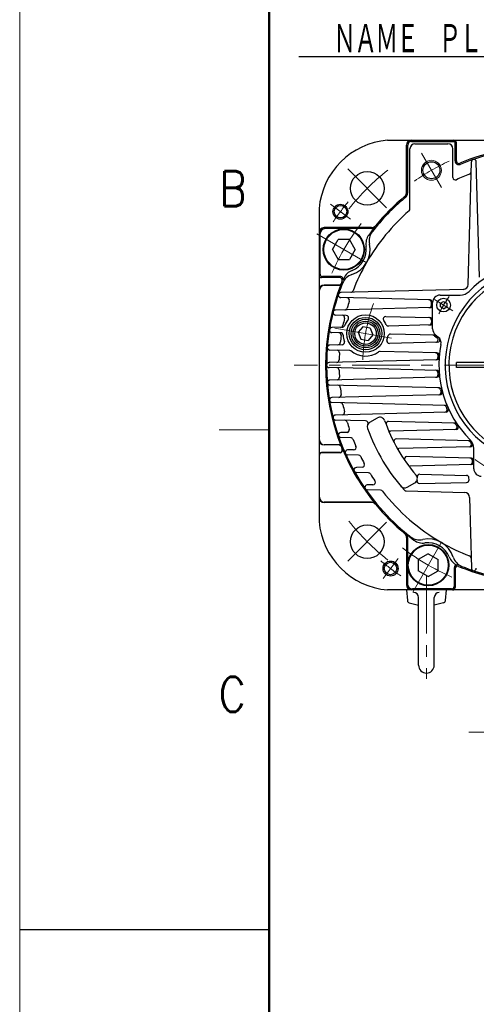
# Model space of a CAD drawing. Header units: millimetres. Extents: x 0 to 1733, y 0 to 1188.
# Tile 45 of 157: x 0 to 183, y 564 to 958. Entities that reach past the tile are written whole.
import ezdxf

# ---------------------------------------------------------------- set-up
doc = ezdxf.new("R2010")
doc.units = ezdxf.units.MM
doc.header["$LTSCALE"] = 0.727559
doc.linetypes.add('CENTER', pattern=[50.8, 31.75, -6.35, 6.35, -6.35])
doc.linetypes.add('DOTSX', pattern=[6.35, 3.175, -3.175])
doc.layers.add('NoLayerName_001', color=7, linetype='Continuous')
doc.layers.add('NoLayerName_002', color=7, linetype='Continuous')
doc.styles.get("Standard").update_dxf_attribs({"font": 'txt', "bigfont": 'extfont2'})
doc.dimstyles.get("Standard").update_dxf_attribs({"dimtxt": 2.5, "dimasz": 2.5, "dimexe": 1, "dimexo": 1, "dimtad": 1, "dimdec": 3, "dimzin": 0, "dimdsep": 46, "dimtxsty": 'Standard', "dimcen": 2.5, "dimadec": 3, "dimazin": 0, "dimtfac": 0.75, "dimtdec": 3, "dimtmove": 0, "dimatfit": 3, "dimfxl": 1, "dimarcsym": 0})

msp = doc.modelspace()

# ---------------------------------------------------------------- linework, layer by layer
at = {"layer": 'NoLayerName_001', "color": 7, "linetype": 'Continuous', "lineweight": 13}
msp.add_line((0, 0), (0, 1188), dxfattribs=at)
at = {"layer": 'NoLayerName_001', "color": 7, "linetype": 'Continuous', "lineweight": 50}
msp.add_line((100, 40), (100, 1148), dxfattribs=at)
at = {"layer": 'NoLayerName_001', "color": 7, "linetype": 'Continuous', "lineweight": 25}
for p, q in [((147.4, 909.99999775), (272.601, 909.99999775)), ((155, 889.00180932), (155, 907.99999775)), ((155.5, 889.00180932), (155.5, 907.99999775)), ((156.4, 882.51271646), (156.4, 906.59999775)), ((157, 909.49999775), (174, 909.49999775)), ((158.4, 908.59999775), (171.6, 908.59999775)), ((173.6, 895.07222963), (173.6, 906.59999775)), ((174.5, 901.70832046), (174.5, 908.99999775)), ((175, 901.70832046), (175, 908.99999775)), ((179.71440888, 852.23254963), (181.00034268, 901.3403801)), ((184.21027908, 855.10860053), (182.99965732, 901.3403801)), ((120, 882.59999775), (120, 757.39899775)), ((140.99818843, 874.99999775), (122, 874.99999775)), ((120.401, 856.40146424), (120.401, 872.59853126)), ((140.92687929, 874.59853126), (122.401, 874.59853126)), ((125.31765015, 866.24999775), (127.60515015, 870.24999775)), ((132.18015015, 870.24999775), (127.60515015, 870.24999775)), ((134.46765015, 866.24999775), (132.18015015, 870.24999775)), ((125.31765015, 866.24999775), (127.60515015, 862.24999775)), ((134.46765015, 866.24999775), (132.18015015, 862.24999775)), ((127.60515015, 862.24999775), (132.18015015, 862.24999775)), ((128.67700754, 855.40146424), (121.401, 855.40146424)), ((128.29167729, 854.99999775), (121, 854.99999775)), ((127.88270584, 851.99999775), (122, 851.99999775)), ((122.087, 851.91272243), (127.96970584, 851.91272243)), ((120.087, 790.08727307), (120.087, 849.91272243)), ((177.76744812, 850.28558887), (128.65961765, 848.99965507)), ((168.5, 847.99999077), (176.53359206, 847.99999077)), ((164.52617695, 846.06114152), (128.65961765, 847.00034043)), ((165, 843.97994889), (165, 845.03941247)), ((165.5, 834.4316903), (165.5, 844.99999077)), ((168.63164438, 844.72335308), (169.88164438, 845.44504092)), ((168.63164438, 843.27997741), (168.63164438, 844.72335308)), ((169.88164438, 845.44504092), (171.13164438, 844.72335308)), ((171.13164438, 844.72335308), (171.13164438, 843.27997741)), ((164.52617695, 842.99338452), (126.57718043, 841.99965507)), ((130.86086874, 839.8881681), (126.57718043, 840.00034043)), ((146.71338216, 839.47305543), (164.42617695, 839.00922957)), ((169.88164438, 842.55828957), (168.63164438, 843.27997741)), ((169.88164438, 842.55828957), (171.13164438, 843.27997741)), ((164.52617695, 836.0315157), (147.79125408, 835.59329633)), ((165, 838.02004661), (165, 837.01808007)), ((129.26700901, 835.1082219), (125.12100931, 834.99965507)), ((128.65084621, 832.90790839), (125.12100931, 833.00034043)), ((137.55182303, 835.31313258), (135.69625504, 833.10175275)), ((135.69625504, 833.10175275), (136.68358214, 830.38909382)), ((140.51929367, 834.78988744), (137.55182303, 835.31313258)), ((141.50662078, 832.07722851), (139.65105278, 829.86584868)), ((140.51929367, 834.78988744), (141.50662078, 832.07722851)), ((166.51100938, 831.91650513), (148.55505736, 832.38669828)), ((166.29232576, 831.7157673), (167.31492235, 830.88838895)), ((166.61300876, 832.09946732), (167.76315142, 831.168892)), ((129.24512835, 828.13021672), (124.2591802, 827.99965507)), ((136.68358214, 830.38909382), (139.65105278, 829.86584868)), ((167.42811284, 829.13007336), (148.17830533, 828.62599941)), ((132.37135606, 825.78791562), (124.2591802, 826.00034043)), ((167.20124248, 824.87586295), (144.46701471, 825.47117966)), ((167.14022135, 822.130007), (123.97382305, 820.99965507)), ((193.30000042, 820.99999997), (175.00000088, 820.99999997)), ((175.00000088, 819.00000002), (175.00000088, 820.99999997)), ((167.14022135, 817.8699885), (123.97382305, 819.00034043)), ((193.30000042, 819.00000002), (175.00000088, 819.00000002)), ((167.20124248, 815.12413255), (124.2591802, 813.99965507)), ((168.24153231, 810.848622), (124.2591802, 812.00034043)), ((168.42194124, 808.13352988), (125.12100931, 806.99965507)), ((170.61189666, 803.80911962), (125.12100931, 805.00034043)), ((170.90158059, 801.16033034), (126.57718043, 799.99965507)), ((138.63434996, 797.68461233), (126.57718043, 798.00034043)), ((140.29067592, 797.07380881), (143.37354651, 798.85370498)), ((174.51972886, 796.74492061), (147.8380551, 797.44360483)), ((131.18205975, 793.06570755), (128.65961765, 792.99965507)), ((174.89139722, 794.21027683), (148.60064906, 793.52182936)), ((132.67815535, 790.89511131), (128.65961765, 791.00034043)), ((180.42340331, 789.64485799), (150.97630447, 790.41595741)), ((128.29167729, 784.99999775), (121, 784.99999775)), ((128.42233008, 784.91272243), (121.087, 784.91272243)), ((127.88270584, 787.99999775), (122, 787.99999775)), ((127.94141652, 788.08727307), (122.087, 788.08727307)), ((133.84127872, 786.06310797), (131.41811034, 785.99965507)), ((180.62103716, 787.28807906), (151.98769664, 786.53828865)), ((182.00000698, 778.49999775), (182.00000698, 786.53358981)), ((120.087, 767.08727307), (120.087, 783.91272243)), ((135.78620471, 783.88595785), (131.41811034, 784.00034043)), ((181.02618392, 782.7013073), (155.19145215, 783.37781356)), ((181.50000698, 781.19336458), (181.50000698, 781.71474294)), ((137.26737045, 779.06093536), (134.92717089, 778.99965507)), ((139.72692866, 776.87465434), (134.92717089, 777.00034043)), ((181.02618392, 780.20680021), (156.48151332, 779.5640754)), ((155.29067592, 771.0930467), (158.37354651, 772.87294287)), ((160.20690429, 772.54716067), (179.09966846, 773.04188511)), ((160.30929173, 776.3356862), (179.07864133, 775.84419348)), ((180.07314884, 774.06771939), (180.05212171, 774.87071311)), ((141.57520086, 772.05927235), (139.29850912, 771.99965507)), ((144.65224633, 769.86014788), (139.29850912, 770.00034043)), ((154.88447371, 769.59220758), (178.31042969, 768.97877733)), ((140.99818843, 764.99999775), (122, 764.99999775)), ((141.03895057, 765.08727307), (122.087, 765.08727307)), ((180.25739044, 767.03181658), (181.00034268, 738.6596154)), ((155, 750.99818618), (155, 731.99999775)), ((155.40146649, 750.92687704), (155.40146649, 732.40099775)), ((163.75, 744.4676479), (159.75, 742.1801479)), ((159.75, 742.1801479), (159.75, 737.6051479)), ((163.75, 744.4676479), (167.75, 742.1801479)), ((167.75, 737.6051479), (167.75, 742.1801479)), ((163.75, 735.3176479), (159.75, 737.6051479)), ((163.75, 735.3176479), (167.75, 737.6051479)), ((174.09853351, 738.89033349), (174.09853351, 731.40099775)), ((174.5, 738.50153151), (174.5, 730.99999775)), ((188.00000062, 729.99999775), (147.4, 729.99999775)), ((155, 729.99999775), (155.37487985, 725.7151015)), ((173.09853351, 730.40099775), (157.40146649, 730.40099775)), ((170.62468269, 725.71010124), (171, 729.99999775)), ((159.85, 699.84999775), (159.85, 726.99999775)), ((166.15, 699.84999775), (166.15, 726.99999775)), ((156.12853892, 724.83211474), (159.85978178, 723.89930402)), ((169.87102361, 724.82711448), (166.15978178, 723.89930402)), ((0, 594), (100, 594))]:
    msp.add_line(p, q, dxfattribs=at)
at = {"layer": 'NoLayerName_001', "color": 4, "linetype": 'CENTER', "lineweight": 13}
for p, q in [((160.99998819, 904.87048098), (168.99998815, 891.01407453)), ((147.06732705, 882.93176616), (131.51136748, 898.48850497)), ((132.53235553, 878.376055), (124.54600042, 884.39420523)), ((119.06733604, 872.49999844), (140.71797059, 859.99999875)), ((173.62221027, 841.75410876), (166.17555666, 846.22850966)), ((126.2913413, 834.7600928), (150.91153451, 830.41888846)), ((193.30000042, 820), (110, 820)), ((147.06823159, 757.0673248), (131.51149278, 741.51136523)), ((157.50000247, 729.06733463), (170.00000216, 750.71796919)), ((151.62394275, 742.53235328), (145.60579252, 734.54599817)), ((163, 735.61060003), (163, 694.36901084)), ((240, 673), (180, 673))]:
    msp.add_line(p, q, dxfattribs=at)
at = {"layer": 'NoLayerName_001', "color": 2, "linetype": 'DOTSX', "lineweight": 13}
for p, q in [((120.5, 820.01731025), (120.5, 819.98268525)), ((120.5, 820.01731025), (120.5, 819.98268525)), ((120.5, 820.01731025), (120.5, 819.98268525)), ((120.5, 791.51731025), (120.5, 791.48268525)), ((173.51725, 730.49999775), (173.48275, 730.49999775))]:
    msp.add_line(p, q, dxfattribs=at)
at = {"layer": 'NoLayerName_001', "color": 2, "linetype": 'Continuous', "lineweight": 13}
msp.add_line((100, 794), (80, 794), dxfattribs=at)
at = {"layer": 'NoLayerName_001', "color": 4, "linetype": 'Continuous', "lineweight": 13}
msp.add_circle((164.99998819, 897.94227772), 4, dxfattribs=at)
at = {"layer": 'NoLayerName_001', "color": 7, "linetype": 'Continuous', "lineweight": 25}
for centre, radius in [((164.99998819, 897.94227772), 3.4), ((139.289, 890.71099775), 6.75), ((128.53917798, 881.38513011), 3), ((128.53917798, 881.38513011), 2.5), ((129.89265015, 866.24999775), 8.25), ((129.89265015, 866.24999775), 8), ((169.88164438, 844.00166524), 2.75), ((138.60143791, 832.58949063), 7.5), ((138.60143791, 832.58949063), 6.5), ((138.60143791, 832.58949063), 5.75), ((138.60143791, 832.58949063), 5), ((138.60143791, 832.58949063), 4.305), ((139.289, 749.28999775), 6.75), ((163.75, 739.8926479), 8.25), ((163.75, 739.8926479), 8), ((148.61486764, 738.53917573), 3), ((148.61486764, 738.53917573), 2.5)]:
    msp.add_circle(centre, radius, dxfattribs=at)
for centre, radius, start, end in [((149.896, 880.10399775), 30.0001, 94.7743, 175.22555), ((157, 907.99999775), 2, 90, 180), ((157, 907.99999775), 1.5, 90, 180), ((158.4, 906.59999775), 2, 90, 180), ((171.6, 906.59999775), 2, 0, 90), ((174, 908.99999775), 1, 360, 90), ((174, 908.99999775), 0.5, 360, 90), ((210, 819.99999775), 87.5, 90, 112.5928921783), ((210, 819.99999775), 87, 90, 112.5928921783), ((176, 901.70832046), 1.5, 180, 292.5928921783), ((176, 901.70832046), 1, 180, 292.5928921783), ((182, 901.31420315), 1, 1.5, 178.5), ((174.6, 895.07222963), 1, 180, 295.2460271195), ((210, 819.99999775), 82, 111.2664338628, 115.2460271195), ((179.89545624, 897.34801935), 1, 291.2664338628, 358.5), ((210, 819.99999775), 87, 129.8253411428, 142.161887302), ((210, 819.99999775), 87.5, 129.558929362, 140.441070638), ((153, 889.00180932), 2, 309.558929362, 0), ((210, 819.99999775), 87, 129.558929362, 129.8253411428), ((153, 889.00180932), 2.5, 309.558929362, 0), ((210, 819.99999775), 82, 131.1346863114, 150.0000093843), ((155.4, 882.51271646), 1, 311.1346863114, 0), ((122, 872.99999775), 2, 90, 180), ((210, 819.99999775), 87.3, 140.6688000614, 143.4038848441), ((140.92687929, 876.59853126), 2, 270, 320.6688000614), ((140.99818843, 876.99999775), 2, 270, 320.441070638), ((122.401, 872.59853126), 2, 90, 180), ((144.72765278, 868.46865451), 6, 143.4038848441, 188.5058976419), ((146.03048193, 869.6880321), 6, 142.161887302, 192.0266369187), ((129.89264313, 866.24998632), 10.5, 287.9733796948, 12.0266369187), ((129.89264313, 866.24998632), 9, 291.4941189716, 8.5058976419), ((210, 819.99999775), 82, 150.0000093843, 158.7335661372), ((210, 820), 39.49999901, 318.3301342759, 270), ((210, 819.99999775), 42, 78.6752060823, 135.4020552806), ((121, 855.99999775), 1, 180, 270), ((121.401, 856.40146424), 1, 180, 270), ((128.67700754, 854.40146424), 1, 337.0705378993, 90), ((134.98413209, 850.55518654), 6, 107.9733796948, 157.8381293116), ((135.38872898, 852.29315859), 6, 111.4941189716, 156.5961317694), ((210, 819.99999775), 38, 319.6850908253, 270.7214736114), ((210, 820), 37.99999905, 319.6850908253, 270.7162158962), ((122, 849.99999775), 2, 90, 180), ((122.087, 849.91272243), 2, 90, 180), ((210, 819.99999775), 87.413, 158.144864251, 201.855135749), ((210, 819.99999775), 87, 157.8381293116, 180), ((127.88270584, 852.99999775), 1, 270, 338.1065719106), ((127.94141652, 852.91272243), 1, 270, 338.144864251), ((128.29167729, 853.99999775), 1, 337.4071078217, 90), ((210, 819.99999775), 87.5, 157.4071078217, 158.1065719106), ((210, 819.99999775), 87.3, 156.5961317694, 157.0705378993), ((177.71509423, 852.28490352), 2, 271.5, 358.5), ((128.6857946, 847.99999775), 1, 91.5, 268.5), ((132.6519784, 850.10454151), 1, 271.5, 338.7335661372), ((168.5, 844.99999077), 3, 90, 180), ((176.53359206, 852.99999077), 5, 270, 315.4020552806), ((131.1558828, 845.93463063), 1, 341.7921266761, 88.5), ((210, 819.99999775), 82, 161.7921266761, 163.8426533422), ((164, 843.97994889), 1, 271.5, 0), ((164.0006179, 845.07456097), 1, 357.9857241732, 88.5), ((164.5, 845.06148419), 1, 0, 88.5), ((164.5, 843.99304185), 1, 271.5, 0), ((126.60335738, 840.99999775), 1, 91.5, 268.5), ((129.18791439, 838.93163316), 1, 346.8152346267, 88.5), ((130.2784077, 843.09691791), 1, 271.5, 343.8426533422), ((130.83469179, 838.88851077), 1, 320.9571062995, 88.5), ((146.68720521, 838.4733981), 1, 88.5, 216.0428937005), ((128.57458693, 836.09043298), 1, 271.5, 348.8218254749), ((129.24083207, 836.10787922), 1, 271.5, 339.4001707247), ((210, 819.99999775), 82, 166.8152346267, 168.8218254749), ((138.60143791, 832.58949063), 9, 140.9571062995, 159.4001707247), ((138.60143791, 832.58949063), 9, 23.5998292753, 36.0428937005), ((147.76507713, 836.59295365), 1, 203.5998292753, 271.5), ((164, 838.02004661), 1, 0, 88.5), ((164, 837.01808007), 1, 271.5, 0), ((164.4, 838.00957225), 1, 0, 88.5), ((164.4, 837.02855444), 1, 271.5, 0), ((164.5, 837.03117303), 1, 271.5, 0), ((125.14718626, 833.99999775), 1, 91.5, 268.5), ((127.86159724, 831.92823281), 1, 351.7372019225, 88.5), ((210, 819.99999775), 82, 171.7372019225, 173.7160553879), ((128.62466926, 831.90825107), 1, 3.9062405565, 88.5), ((138.60143791, 832.58949063), 9, 183.9062405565, 200.2405100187), ((148.52888042, 831.38704096), 1, 88.5, 173.0937594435), ((168.5, 834.4316903), 3, 180, 231.0238323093), ((165.66332868, 830.93835964), 1, 51.0238323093, 88.5), ((166.48483244, 830.9168478), 1, 51.0238323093, 88.5), ((124.28535714, 826.99999775), 1, 91.5, 268.5), ((127.49869171, 829.08482746), 1, 271.5, 353.7160553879), ((129.2189514, 829.12987405), 1, 271.5, 20.2405100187), ((148.15212839, 829.62565673), 1, 162.7594899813, 271.5), ((138.60143791, 832.58949063), 9, 342.7594899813, 353.0937594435), ((166.68592527, 830.11098129), 1, 271.5, 51.0238323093), ((167.40193589, 830.12973068), 1, 271.5, 40.2805492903), ((165.87616018, 828.83666902), 3, 348.6752060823, 51.0238323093), ((210, 819.99999775), 42, 168.6752060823, 225.4020552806), ((127.14621142, 824.92439806), 1, 356.5986367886, 88.5), ((210, 819.99999775), 82, 176.5986367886, 178.5640548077), ((132.34517911, 824.7882583), 1, 51.2718599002, 88.5), ((138.60143791, 832.58949063), 9, 229.1775603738, 305.7281400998), ((144.44083776, 824.47152233), 1, 88.5, 125.7281400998), ((166.67422053, 823.88932071), 1, 354.8703501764, 88.5), ((167.17506553, 823.87620563), 1, 354.828087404, 88.5), ((210, 819.99999775), 42.5, 174.8703501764, 175.8915808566), ((124, 819.99999775), 1, 91.5, 269.6738767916), ((210, 819.99999775), 87, 180, 219.8253411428), ((127.02606489, 822.07992363), 1, 271.5, 358.5640548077), ((166.61178342, 823.11651215), 1, 271.5, 355.8915808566), ((167.11404441, 823.12966432), 1, 271.5, 355.8261539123), ((127.02606489, 817.92007187), 1, 1.4359451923, 88.5), ((210, 819.99999775), 82, 181.4359451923, 183.4013632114), ((166.61178342, 816.88348335), 1, 4.1084191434, 88.5), ((166.67422053, 816.11067479), 1, 271.5, 5.1296498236), ((167.11404441, 816.87033118), 1, 4.1738460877, 88.5), ((167.17506553, 816.12378987), 1, 271.5, 5.171912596), ((210, 819.99999775), 42.5, 184.1084191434, 185.1296498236), ((124.28535714, 812.99999775), 1, 90.3254519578, 269.6776367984), ((127.14621142, 815.07559744), 1, 271.5, 3.4013632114), ((127.49869171, 810.91516804), 1, 6.2839446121, 88.5), ((127.86159724, 808.07176269), 1, 271.5, 8.2627980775), ((210, 819.99999775), 82, 186.2839446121, 188.2627980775), ((167.69773617, 809.86251901), 1, 13.4764389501, 88.5), ((167.88266113, 809.11975113), 1, 271.5, 14.4846494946), ((168.21535536, 809.84896468), 1, 13.6547356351, 88.5), ((168.39576429, 809.13318721), 1, 271.5, 14.6383205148), ((210, 819.99999775), 42.5, 193.4764389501, 194.4846494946), ((125.14718626, 805.99999775), 1, 91.5, 268.5), ((128.57458693, 803.90956252), 1, 11.1781745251, 88.5), ((210, 819.99999775), 82, 191.1781745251, 193.1847653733), ((129.18791439, 801.06836234), 1, 271.5, 13.1847653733), ((170.03462204, 802.82389329), 1, 23.2568048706, 88.5), ((170.33292308, 802.14578231), 1, 271.5, 24.2325868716), ((170.58571971, 802.80946229), 1, 23.5644193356, 88.5), ((170.87540364, 802.15998767), 1, 271.5, 24.5120088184), ((210, 819.99999775), 42.5, 203.2568048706, 204.2325868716), ((126.60335738, 798.99999775), 1, 91.5, 268.5), ((130.2784077, 796.90307759), 1, 16.1573466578, 88.5), ((210, 819.99999775), 82, 196.1573466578, 198.2078733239), ((138.60817302, 796.684955), 1, 333.401714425, 88.5), ((141.29067592, 795.34175801), 2, 120, 199.7419272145), ((144.37354651, 797.12165417), 2, 19.2193036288, 120), ((209.99999998, 819.99999775), 67.5, 199.2193036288, 220.7806963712), ((147.81187815, 796.4439475), 1, 88.5, 200.7460347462), ((173.87883656, 795.76136018), 1, 33.8630734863, 88.5), ((174.49355191, 795.74526329), 1, 34.337290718, 88.5), ((210, 819.99999775), 42.5, 213.8630734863, 214.767471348), ((128.6857946, 791.99999775), 1, 91.5, 268.5), ((131.1558828, 794.06536487), 1, 271.5, 18.2078733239), ((209.99999998, 819.99999775), 75, 199.7419272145, 221.8880629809), ((148.57447211, 794.52148668), 1, 202.5280387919, 271.5), ((174.26592062, 795.19424094), 1, 271.5, 34.767471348), ((174.86522027, 795.20993415), 1, 271.5, 35.2056650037), ((122, 789.99999775), 2, 180, 270), ((122.087, 790.08727307), 2, 180, 270), ((132.6519784, 789.89545399), 1, 21.2664338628, 88.5), ((210, 819.99999775), 82, 201.2664338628, 203.380412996), ((150.95012752, 789.41630009), 1, 88.5, 207.380992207), ((179.77893873, 788.6613911), 1, 37.4409329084, 88.5), ((180.03711017, 788.27313118), 1, 271.5, 29.8024998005), ((180.39722637, 788.64520067), 1, 31.8638589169, 88.5), ((177.00000698, 786.53358981), 5, 360, 45.4020552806), ((177.00000698, 786.53358981), 4.5, 29.8024998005, 37.4409329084), ((180.59486021, 788.28773638), 1, 271.5, 26.0105504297), ((121, 783.99999775), 1, 90, 180), ((121.087, 783.91272243), 1, 90, 180), ((127.88270584, 786.99999775), 1, 21.8934280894, 90), ((127.94141652, 787.08727307), 1, 21.855135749, 90), ((128.29167729, 785.99999775), 1, 270, 22.5928921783), ((128.42233008, 785.91272243), 1, 270, 22.6776385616), ((210, 819.99999775), 87.5, 201.8934280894, 202.5928921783), ((210, 819.99999775), 87.413, 202.6776385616, 219.5324474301), ((131.44428729, 784.99999775), 1, 91.5, 268.5), ((133.81510177, 787.0627653), 1, 271.5, 23.380412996), ((151.96151969, 787.53794597), 1, 209.2191346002, 271.5), ((135.76002776, 782.88630052), 1, 26.5611682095, 88.5), ((210, 819.99999775), 82, 206.5611682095, 208.7636517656), ((137.2411935, 780.06059268), 1, 271.5, 28.7636517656), ((155.16527521, 782.37815624), 1, 88.5, 214.4538314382), ((180.50000698, 781.71474294), 1, 0, 88.5), ((180.50000698, 781.19336458), 1, 271.5, 0), ((181.00000698, 781.70164998), 1, 0, 88.5), ((181.00000698, 781.20645754), 1, 271.5, 0), ((134.95334784, 777.99999775), 1, 91.5, 268.5), ((139.70075171, 775.87499702), 1, 32.115417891, 88.5), ((210, 819.99999775), 82, 212.115417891, 214.4408429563), ((156.45533638, 780.56373272), 1, 216.3720762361, 271.5), ((185.00000698, 778.49999775), 3, 180, 270), ((141.54902391, 773.05892967), 1, 271.5, 34.4408429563), ((157.37354651, 774.60499367), 2, 300, 40.7806963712), ((160.18072734, 773.546818), 1, 159.3459070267, 271.5), ((160.28311478, 775.33602887), 1, 88.5, 194.1037447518), ((179.05246439, 774.84453616), 1, 1.5, 88.5), ((179.07349152, 774.04154244), 1, 271.5, 1.5), ((139.32468606, 770.99999775), 1, 91.5, 268.5), ((144.62606938, 768.86049056), 1, 38.034702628, 88.5), ((210, 819.99999775), 82, 218.034702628, 240.0000093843), ((154.29067592, 772.82509751), 2, 220.2580727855, 300), ((154.91065066, 770.5918649), 1, 221.8880629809, 268.5), ((178.25807579, 766.97946268), 2, 1.5, 88.5), ((122, 766.99999775), 2, 180, 270), ((122.087, 767.08727307), 2, 180, 270), ((140.99818843, 762.99999775), 2, 39.558929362, 90), ((141.03895057, 763.08727307), 2, 39.5324474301, 90), ((210, 819.99999775), 87.5, 219.558929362, 230.441070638), ((210, 819.99999775), 87, 219.8253411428, 230.1746588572), ((149.896, 759.89599775), 30.0001, 184.773, 265.225), ((210, 819.99999775), 87, 230.1746588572, 232.161887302), ((153, 750.99818618), 2, 0, 50.441070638), ((153.40146649, 750.92687704), 2, 0, 50.6688000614), ((210, 819.99999775), 87.3, 230.6688000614, 233.4038848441), ((160.31196565, 756.03047968), 6, 232.161887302, 282.0266369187), ((161.53134324, 754.72765053), 6, 233.4038848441, 278.5058976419), ((163.75001143, 739.89264088), 10.5, 17.9733796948, 102.0266369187), ((163.75001143, 739.89264088), 9, 21.4941189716, 98.5058976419), ((210, 819.99999775), 82, 240.0000093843, 248.7335661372), ((177.70683916, 745.38872673), 6, 201.4941189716, 246.5961317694), ((179.44481121, 744.98412984), 6, 197.9733796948, 247.8381293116), ((179.89545624, 742.65197615), 1, 1.5, 68.7335661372), ((175.09853351, 738.89033349), 1, 66.7178034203, 180), ((175.5, 738.50153151), 1, 67.0560464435, 180), ((210, 819.99999775), 87.5, 247.0560464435, 254.4454068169), ((210, 819.99999775), 87, 247.8381293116, 255.1781789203), ((181.99999998, 738.68579237), 1, 181.5, 358.5), ((157, 731.99999775), 2, 180, 270), ((157.40146649, 732.40099775), 2, 180, 270), ((173.09853351, 731.40099775), 1, 270, 0), ((173.5, 730.99999775), 1, 270, 0), ((156.37107454, 725.80225724), 1, 185, 255.9637565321), ((157.85, 726.99999775), 2, 0, 90), ((168.15, 726.99999775), 2, 90, 180), ((169.62848799, 725.79725698), 1, 284.0362434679, 355), ((163, 699.84999775), 3.15, 180, 0)]:
    msp.add_arc(centre, radius, start, end, dxfattribs=at)
at = {"layer": 'NoLayerName_001', "color": 4, "linetype": 'CENTER', "lineweight": 13}
for centre, radius, start, end in [((210, 819.99999775), 90, 114.9053721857, 125.0946448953), ((210, 819.99999775), 99.9996, 128.6944657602, 141.3059514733), ((210, 819.99999775), 102, 140.1911020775, 145.8088979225), ((210.00000116, 819.99999975), 92.49999768, 142.251423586, 157.7485764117), ((210, 820), 46.74999883, 144.0592444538, 154.0308933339), ((209.99999822, 819.99999806), 72.49999819, 160.1091405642, 179.8908594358), ((210, 820), 46.74999883, 145.2024328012, 152.991742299), ((210, 820), 46.74999883, 233.9293610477, 243.3018919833), ((210, 819.99999775), 99.9996, 218.6944657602, 231.3059514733), ((210.00000116, 819.99999975), 92.49999768, 232.251423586, 247.7485764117), ((210, 819.99999775), 102, 230.1911020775, 235.8088979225)]:
    msp.add_arc(centre, radius, start, end, dxfattribs=at)

# ---------------------------------------------------------------- texts
at = {"layer": 'NoLayerName_001', "color": 2, "lineweight": 13, "char_height": 14, "attachment_point": 7}
for s, insert in [('\\A1;\\W0.8600;B', (80.06628, 883.557968)), ('\\A1;\\W0.8600;C', (79.747704, 681.169))]:
    msp.add_mtext(s, dxfattribs=dict(at, insert=insert))
at = {"layer": 'NoLayerName_002', "color": 3, "linetype": 'Continuous', "lineweight": 13, "insert": (210, 944), "char_height": 12.8000001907, "attachment_point": 9, "line_spacing_factor": 0.6}
msp.add_mtext('\\A1;\\W0.6510;\\T0.9200;ＮＡＭＥ\u3000ＰＬＡＴＥ', dxfattribs=at)

# ---------------------------------------------------------------- leaders
at = {"layer": 'NoLayerName_002', "color": 3, "linetype": 'Continuous', "lineweight": 13, "annotation_type": 0, "has_hookline": 1, "hookline_direction": 1, "text_width": 98.181136}
msp.add_leader([(225.80934998, 847.49999931), (218.625, 943.375), (210.625, 943.375)], dimstyle='Standard', override={"dimtxt": 12.8, "dimasz": 8, "dimldrblk": 'OPEN30'}, dxfattribs=at)

doc.saveas('drawing.dxf')
